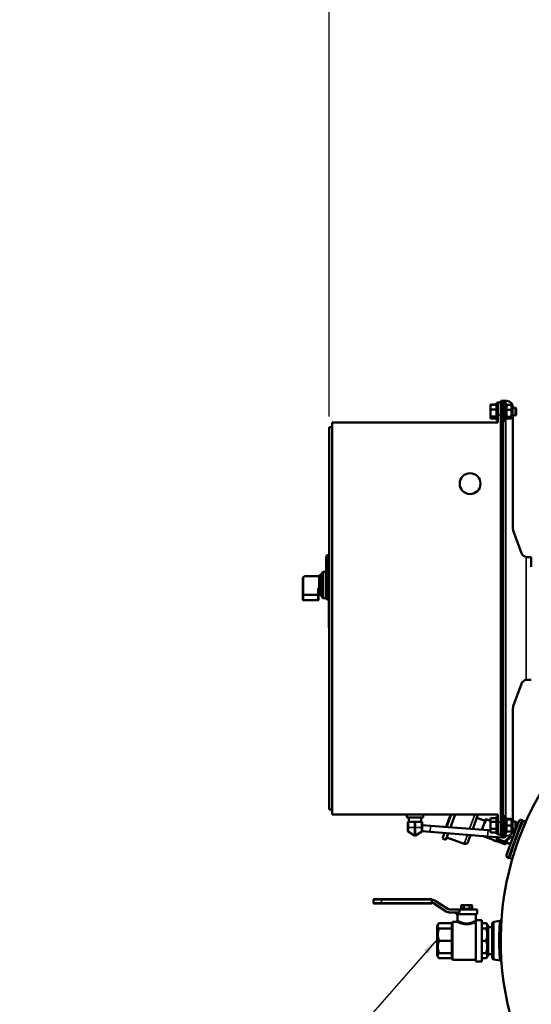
# Model space of a CAD drawing. Header units: inches. Extents: x 1 to 237, y 4 to 150.
# Tile 113 of 237: x 103 to 124, y 89 to 130. Entities that reach past the tile are written whole.
import ezdxf

# ---------------------------------------------------------------- set-up
doc = ezdxf.new("R2010")
doc.units = ezdxf.units.IN
doc.header["$LTSCALE"] = 7
doc.header["$MEASUREMENT"] = 0
for name, color, linetype, lineweight in [('Dimension (ANSI)', 7, 'Continuous', 25), ('Symbol (ANSI)', 7, 'Continuous', 25), ('Visible (ANSI)', 7, 'Continuous', 50), ('Visible Narrow (ANSI)', 7, 'Continuous', 35)]:
    doc.layers.add(name, color=color, linetype=linetype, lineweight=lineweight)
doc.styles.add('Dimension Text', font='tahoma.ttf')
doc.styles.add('Note Text (ANSI)', font='tahoma.ttf')
doc.dimstyles.new('Default (ANSI)$7', dxfattribs={"dimscale": 7, "dimtxt": 0.12, "dimasz": 0.098425, "dimexe": 0.125, "dimexo": 0.0625, "dimgap": 0.031496, "dimtad": 0, "dimtih": 1, "dimtoh": 1, "dimrnd": 1e-08, "dimzin": 4, "dimdsep": 46, "dimtxsty": 'Note Text (ANSI)', "dimcen": 0.09, "dimdle": 0.393701, "dimclrd": 256, "dimclre": 256, "dimclrt": 256, "dimadec": 0, "dimazin": 1, "dimtfac": 1, "dimtofl": 0, "dimtmove": 0, "dimatfit": 3, "dimfxl": 1, "dimtolj": 1, "dimtzin": 4, "dimlwd": -1, "dimlwe": -1, "dimarcsym": 0})
doc.dimstyles.new('Dual Dimension', dxfattribs={"dimscale": 7, "dimtxt": 0.12, "dimasz": 0.098425, "dimexe": 0.125, "dimexo": 0.0625, "dimgap": 0.031496, "dimtad": 0, "dimtih": 1, "dimtoh": 1, "dimrnd": 1e-08, "dimzin": 4, "dimdsep": 46, "dimtxsty": 'Dimension Text', "dimcen": 0.09, "dimdle": 0.393701, "dimclrd": 256, "dimclre": 256, "dimclrt": 256, "dimadec": 0, "dimazin": 1, "dimtfac": 1, "dimtofl": 0, "dimtmove": 0, "dimatfit": 3, "dimfxl": 1, "dimtolj": 1, "dimtzin": 4, "dimlwd": -1, "dimlwe": -1, "dimarcsym": 0})

# ---------------------------------------------------------------- blocks, each defined once
blk = doc.blocks.new('*D12')
at = {"layer": 'Defpoints', "color": 0, "transparency": 16777216}
for p in [(149.969, 136.042), (149.969, 121.711), (115.762, 112.943)]:
    blk.add_point(p, dxfattribs=at)
at = {"layer": 'Dimension (ANSI)', "transparency": 16777216}
for p, q in [((115.762, 113.381), (115.762, 136.917)), ((149.969, 122.149), (149.969, 136.917)), ((116.451, 136.042), (128.948, 136.042)), ((149.28, 136.042), (136.784, 136.042))]:
    blk.add_line(p, q, dxfattribs=at)
for points in [[(116.451, 136.157), (116.451, 135.927), (115.762, 136.042)], [(149.28, 136.157), (149.28, 135.927), (149.969, 136.042)]]:
    blk.add_solid(points, dxfattribs=at)
at = {"layer": 'Dimension (ANSI)', "transparency": 16777216, "insert": (132.866, 136.042), "char_height": 0.84, "attachment_point": 5, "style": 'Dimension Text'}
blk.add_mtext('\\A1;{\\H3.0x;(}\\S34.21^ 868.9 mm;{\\H3.0x;)}', dxfattribs=at)

msp = doc.modelspace()

# ---------------------------------------------------------------- linework, layer by layer
at = {"layer": 'Visible (ANSI)'}
for p, q in [((122.342, 113.872), (122.342, 113.865)), ((122.342, 113.872), (122.592, 113.872)), ((122.342, 113.865), (122.342, 113.665)), ((122.342, 113.865), (122.592, 113.865)), ((122.592, 113.232), (122.592, 113.938)), ((122.592, 113.938), (122.642, 113.938)), ((122.642, 113.956), (122.762, 113.956)), ((122.642, 113.456), (122.642, 113.956)), ((122.762, 113.771), (122.762, 114.021)), ((122.867, 114.021), (122.762, 114.021)), ((122.762, 113.771), (122.762, 96.521)), ((122.867, 114.021), (122.867, 113.771)), ((122.971, 114.021), (122.867, 114.021)), ((122.907, 113.996), (122.867, 113.996)), ((122.867, 96.521), (122.867, 113.771)), ((122.907, 113.996), (122.907, 113.173)), ((122.984, 113.862), (122.907, 113.996)), ((123.012, 114.021), (122.971, 114.021)), ((122.978, 113.862), (123.172, 113.862)), ((123.242, 113.803), (123.203, 113.842)), ((123.242, 113.366), (123.242, 113.803)), ((123.242, 113.741), (123.362, 113.741)), ((123.262, 113.741), (123.262, 113.771)), ((123.362, 113.429), (123.362, 113.741)), ((123.392, 113.711), (123.362, 113.741)), ((123.392, 113.459), (123.392, 113.711)), ((122.342, 113.665), (122.342, 113.385)), ((122.342, 113.665), (122.592, 113.665)), ((122.342, 113.385), (122.342, 113.304)), ((122.342, 113.385), (122.592, 113.385)), ((122.342, 113.304), (122.592, 113.304)), ((122.342, 113.304), (122.342, 113.297)), ((122.342, 113.297), (122.592, 113.297)), ((122.642, 113.456), (122.642, 113.146)), ((122.996, 113.327), (122.907, 113.173)), ((122.978, 113.653), (123.172, 113.653)), ((122.978, 113.376), (123.172, 113.376)), ((122.984, 113.308), (123.172, 113.308)), ((123.242, 113.366), (123.203, 113.327)), ((123.242, 113.429), (123.362, 113.429)), ((123.262, 108.815), (123.262, 113.429)), ((123.392, 113.459), (123.362, 113.429)), ((115.762, 97.343), (115.762, 112.943)), ((115.882, 112.943), (115.762, 112.943)), ((115.882, 97.146), (115.882, 113.146)), ((122.642, 113.146), (115.882, 113.146)), ((122.592, 113.232), (122.642, 113.232)), ((122.907, 113.173), (122.867, 113.173)), ((123.612, 107.811), (123.277, 108.73)), ((115.641, 107.677), (115.641, 105.963)), ((115.762, 107.727), (115.691, 107.727)), ((123.984, 107.646), (123.847, 107.646)), ((124.012, 107.646), (123.984, 107.646)), ((124.012, 107.646), (124.012, 107.252)), ((115.348, 106.87), (114.804, 106.87)), ((115.366, 106.893), (115.366, 106.409)), ((115.452, 106.918), (115.391, 106.918)), ((115.452, 106.051), (115.452, 106.969)), ((115.641, 107.044), (115.527, 107.044)), ((114.679, 106.774), (114.679, 106.11)), ((114.679, 106.11), (114.679, 105.911)), ((115.316, 106.11), (115.316, 106.338)), ((115.316, 105.894), (115.316, 106.11)), ((115.348, 106.149), (115.341, 106.149)), ((115.366, 106.241), (115.366, 106.236)), ((115.452, 106.101), (115.391, 106.101)), ((115.309, 105.886), (114.704, 105.886)), ((115.641, 105.976), (115.527, 105.976)), ((115.691, 105.913), (115.762, 105.913)), ((115.737, 104.791), (115.737, 105.835)), ((115.762, 105.848), (115.75, 105.848)), ((115.762, 104.779), (115.75, 104.779)), ((123.277, 101.562), (123.612, 102.482)), ((123.847, 102.646), (123.984, 102.646)), ((123.984, 102.646), (124.012, 102.646)), ((123.262, 96.861), (123.262, 101.477)), ((115.882, 97.343), (115.762, 97.343)), ((122.642, 97.146), (115.882, 97.146)), ((118.932, 97.146), (118.932, 97.026)), ((118.932, 97.026), (119.592, 97.026)), ((118.976, 96.841), (118.991, 96.841)), ((118.976, 96.841), (118.976, 96.611)), ((119.247, 96.841), (118.991, 96.841)), ((119.014, 97.026), (119.009, 96.841)), ((119.247, 96.841), (119.277, 96.841)), ((119.534, 96.841), (119.277, 96.841)), ((119.51, 97.026), (119.515, 96.841)), ((119.534, 96.841), (119.549, 96.841)), ((119.549, 96.841), (119.549, 96.611)), ((119.592, 97.146), (119.592, 97.026)), ((120.531, 96.637), (120.677, 97.038)), ((120.552, 96.635), (120.738, 97.146)), ((120.693, 97.082), (120.677, 97.038)), ((120.714, 97.141), (120.693, 97.082)), ((120.712, 97.076), (120.693, 97.082)), ((120.897, 97.146), (120.707, 96.623)), ((120.716, 97.146), (120.714, 97.141)), ((120.733, 97.134), (120.714, 97.141)), ((121.834, 97.146), (121.617, 96.551)), ((121.785, 97.013), (122.123, 96.889)), ((121.99, 96.522), (122.123, 96.889)), ((122.152, 96.953), (122.034, 96.629)), ((122.128, 96.887), (122.123, 96.889)), ((122.188, 96.94), (122.342, 96.884)), ((122.342, 96.994), (122.342, 96.993)), ((122.342, 96.994), (122.592, 96.994)), ((122.342, 96.993), (122.342, 96.847)), ((122.342, 96.993), (122.592, 96.993)), ((122.342, 96.847), (122.342, 96.558)), ((122.342, 96.847), (122.592, 96.847)), ((122.592, 97.058), (122.592, 97.06)), ((122.592, 97.06), (122.642, 97.06)), ((122.592, 96.352), (122.592, 97.058)), ((122.592, 97.058), (122.642, 97.058)), ((122.642, 97.146), (122.642, 96.836)), ((122.642, 96.336), (122.642, 96.836)), ((122.907, 97.116), (122.867, 97.116)), ((122.907, 97.116), (122.907, 96.293)), ((123, 96.955), (122.907, 97.116)), ((122.978, 96.947), (123.172, 96.947)), ((122.996, 96.962), (123.172, 96.962)), ((123.001, 95.5), (123.501, 96.873)), ((123.242, 96.923), (123.21, 96.955)), ((123.242, 96.486), (123.242, 96.923)), ((123.242, 96.861), (123.362, 96.861)), ((123.262, 96.864), (123.362, 96.864)), ((123.362, 96.861), (123.362, 96.864)), ((123.392, 96.834), (123.362, 96.864)), ((123.362, 96.549), (123.362, 96.861)), ((123.392, 96.831), (123.362, 96.861)), ((123.392, 96.831), (123.392, 96.834)), ((123.392, 96.579), (123.392, 96.831)), ((123.694, 96.884), (123.63, 96.92)), ((118.976, 96.463), (118.976, 96.611)), ((118.991, 96.437), (119.247, 96.289)), ((119.277, 96.289), (119.534, 96.437)), ((119.895, 96.687), (119.549, 96.714)), ((119.549, 96.463), (119.549, 96.611)), ((119.549, 96.463), (119.875, 96.437)), ((122.228, 96.253), (119.875, 96.437)), ((122.248, 96.502), (119.895, 96.687)), ((122.034, 96.629), (121.995, 96.522)), ((122.342, 96.494), (122.248, 96.502)), ((122.342, 96.558), (122.342, 96.416)), ((122.342, 96.558), (122.592, 96.558)), ((122.762, 96.271), (122.762, 96.521)), ((122.867, 96.521), (122.867, 96.271)), ((122.996, 96.448), (122.907, 96.293)), ((122.978, 96.69), (123.172, 96.69)), ((122.978, 96.448), (123.172, 96.448)), ((123.242, 96.486), (123.21, 96.454)), ((123.242, 96.549), (123.362, 96.549)), ((123.336, 96.42), (123.253, 96.452)), ((123.268, 96.473), (123.258, 96.476)), ((123.268, 96.473), (123.259, 96.45)), ((123.262, 96.521), (123.262, 96.549)), ((123.344, 96.442), (123.268, 96.473)), ((123.392, 96.579), (123.362, 96.549)), ((120.381, 96.167), (120.463, 96.391)), ((120.381, 96.167), (120.522, 96.115)), ((120.618, 96.379), (120.522, 96.115)), ((120.556, 96.209), (121.27, 95.949)), ((121.529, 96.308), (121.424, 96.021)), ((122.014, 96.269), (122.954, 95.927)), ((122.228, 96.253), (122.851, 96.204)), ((122.342, 96.416), (122.592, 96.416)), ((122.605, 96.133), (122.588, 96.224)), ((122.592, 96.352), (122.642, 96.352)), ((122.624, 96.11), (122.763, 96.059)), ((122.64, 96.143), (122.626, 96.221)), ((122.911, 96.044), (122.64, 96.143)), ((122.642, 96.336), (122.762, 96.336)), ((122.762, 96.271), (122.867, 96.271)), ((122.763, 96.059), (122.902, 96.008)), ((122.907, 96.293), (122.867, 96.293)), ((122.971, 96.271), (122.867, 96.271)), ((123.132, 96.23), (122.911, 96.044)), ((123.045, 96.109), (122.932, 96.014)), ((123.012, 96.271), (122.971, 96.271)), ((122.984, 95.995), (123.017, 96.086)), ((123.159, 96.204), (123.045, 96.109)), ((123.121, 96.296), (123.132, 96.23)), ((123.154, 96.315), (123.169, 96.232)), ((123.419, 96.225), (123.419, 96.225)), ((123.518, 96.189), (123.518, 96.189)), ((123.54, 96.247), (123.54, 96.247)), ((122.979, 95.98), (122.902, 96.008)), ((122.954, 95.927), (122.974, 95.982)), ((122.984, 95.995), (122.979, 95.98)), ((123.08, 95.956), (122.983, 95.991)), ((123.166, 95.953), (122.991, 96.012)), ((123.088, 95.979), (123.08, 95.956)), ((123.158, 95.931), (123.08, 95.956)), ((123.142, 95.367), (123.07, 95.38)), ((117.564, 93.542), (117.564, 93.662)), ((117.594, 93.692), (117.899, 93.692)), ((119.944, 93.692), (117.899, 93.692)), ((119.944, 93.692), (119.944, 93.662)), ((119.944, 93.542), (119.944, 93.662)), ((119.959, 93.662), (119.944, 93.662)), ((120.602, 93.291), (120.089, 93.623)), ((117.594, 93.512), (117.899, 93.512)), ((119.944, 93.512), (117.899, 93.512)), ((119.944, 93.542), (119.944, 93.512)), ((119.944, 93.542), (119.959, 93.542)), ((120.024, 93.522), (120.537, 93.19)), ((121.083, 93.272), (120.668, 93.272)), ((121.083, 93.272), (121.799, 93.272)), ((121.083, 93.272), (121.083, 93.152)), ((121.624, 93.302), (121.124, 93.302)), ((121.124, 93.272), (121.124, 93.302)), ((121.179, 93.452), (121.149, 93.434)), ((121.149, 93.434), (121.149, 93.302)), ((121.202, 93.452), (121.179, 93.452)), ((121.202, 93.452), (121.209, 93.452)), ((121.209, 93.452), (121.367, 93.452)), ((121.262, 93.434), (121.262, 93.302)), ((121.367, 93.452), (121.382, 93.452)), ((121.382, 93.452), (121.539, 93.452)), ((121.487, 93.434), (121.487, 93.302)), ((121.539, 93.452), (121.547, 93.452)), ((121.569, 93.452), (121.547, 93.452)), ((121.569, 93.452), (121.599, 93.434)), ((121.599, 93.434), (121.599, 93.302)), ((121.624, 93.272), (121.624, 93.302)), ((121.799, 93.272), (121.799, 93.072)), ((120.668, 93.152), (121.083, 93.152)), ((120.949, 93.152), (120.949, 93.072)), ((121.799, 93.072), (120.949, 93.072)), ((120.999, 93.072), (120.999, 92.832)), ((121.744, 91.153), (121.744, 92.838)), ((121.749, 93.072), (121.749, 92.84)), ((121.749, 92.84), (121.994, 92.84)), ((121.994, 91.153), (121.994, 92.84)), ((120.164, 92.615), (120.242, 92.707)), ((120.164, 92.615), (120.164, 91.378)), ((120.764, 92.707), (120.242, 92.707)), ((120.764, 92.499), (120.242, 92.499)), ((120.764, 92.707), (120.794, 92.772)), ((120.764, 92.499), (120.764, 92.707)), ((120.764, 91.997), (120.764, 92.499)), ((120.794, 91.222), (120.794, 92.772)), ((120.794, 92.772), (120.939, 92.772)), ((121.994, 92.707), (122.167, 92.707)), ((121.994, 92.499), (122.167, 92.499)), ((122.244, 92.615), (122.167, 92.707)), ((122.244, 92.615), (122.244, 91.379)), ((122.412, 92.543), (122.244, 92.549)), ((122.412, 91.322), (122.412, 92.671)), ((122.487, 92.76), (122.721, 92.801)), ((122.695, 92.372), (122.695, 92.372)), ((120.764, 91.997), (120.242, 91.997)), ((120.764, 91.494), (120.764, 91.997)), ((121.994, 91.997), (122.167, 91.997)), ((120.164, 91.378), (120.242, 91.286)), ((120.764, 91.494), (120.242, 91.494)), ((120.764, 91.286), (120.242, 91.286)), ((120.764, 91.286), (120.764, 91.494)), ((120.764, 91.286), (120.794, 91.222)), ((120.794, 91.222), (121.744, 91.222)), ((121.994, 91.494), (122.167, 91.494)), ((121.994, 91.286), (122.167, 91.286)), ((122.244, 91.379), (122.167, 91.286)), ((122.412, 91.45), (122.244, 91.444)), ((122.487, 91.233), (122.721, 91.192)), ((121.744, 91.153), (121.994, 91.153))]:
    msp.add_line(p, q, dxfattribs=at)
msp.add_circle((121.512, 110.646), 0.426, dxfattribs=at)
for centre, radius, start, end in [((123.012, 113.771), 0.25, 0, 90), ((123.512, 108.815), 0.25, 180, 200), ((115.691, 107.677), 0.05, 90, 180), ((123.847, 107.896), 0.25, 200, 259.9287), ((115.391, 106.893), 0.025, 90, 180), ((115.527, 106.969), 0.075, 90, 180), ((115.341, 106.124), 0.025, 90, 144.1414), ((115.391, 106.126), 0.025, 180, 270), ((114.704, 105.911), 0.025, 180, 270), ((115.527, 106.051), 0.075, 180, 270), ((115.691, 105.963), 0.05, 180, 270), ((115.75, 105.835), 0.0125, 90, 180), ((115.75, 104.791), 0.0125, 180, 270), ((123.847, 102.396), 0.25, 100.0713, 160), ((123.512, 101.477), 0.25, 160, 180), ((134.762, 91.997), 12, 148.5393, 359.435), ((123.585, 96.842), 0.09, 60, 160), ((119.006, 96.463), 0.03, 180, 240), ((119.519, 96.463), 0.03, 300, 0), ((123.012, 96.521), 0.25, 270, 0), ((119.262, 96.315), 0.03, 240, 300), ((121.312, 96.062), 0.12, 250, 340), ((122.748, 96.369), 0.35, 240.3037, 259.6963), ((122.861, 96.328), 0.286, 201.3756, 219.2378), ((122.634, 96.138), 0.03, 190, 250), ((122.861, 96.328), 0.286, 220.7622, 279.2378), ((122.861, 96.328), 0.125, 265.5076, 332.743), ((122.861, 96.328), 0.286, 280.7622, 339.2378), ((122.861, 96.328), 0.286, 340.7622, 356.4315), ((123.139, 96.227), 0.03, 310, 10), ((122.912, 96.037), 0.03, 250, 310), ((123.086, 95.469), 0.09, 160, 260), ((117.594, 93.662), 0.03, 90, 180), ((119.959, 93.422), 0.24, 57.087, 90), ((117.594, 93.542), 0.03, 180, 270), ((119.959, 93.422), 0.12, 57.087, 90), ((120.668, 93.392), 0.12, 237.087, 270), ((120.668, 93.392), 0.24, 237.087, 270), ((120.939, 92.832), 0.06, 270.0022, 0.0011), ((122.502, 92.671), 0.09, 100, 180), ((122.502, 91.322), 0.09, 180, 260)]:
    msp.add_arc(centre, radius, start, end, dxfattribs=at)
for centre, major_axis, ratio, start_param, end_param in [((115.393, 106.879), (-0.0271, 0.0014), 0.637402, 0.021409, 0.032429), ((115.291, 105.911), (-0.0231, 0.0231), 0.414214, 1.963495, 3.534292)]:
    msp.add_ellipse(centre, major_axis=major_axis, ratio=ratio, start_param=start_param, end_param=end_param, dxfattribs=at)
for points, weights in [([(122.978, 113.653), (123.019, 113.758), (122.978, 113.862)], [1.35460304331, 1.5641608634, 1.35460304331]), ([(123.172, 113.862), (123.244, 113.758), (123.172, 113.653)], [1.4330661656, 1.65476227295, 1.4330661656]), ([(123.203, 113.842), (123.194, 113.852), (123.172, 113.862)], [1.5214400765, 1.49400214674, 1.4330661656]), ([(122.978, 113.376), (123.019, 113.515), (122.978, 113.653)], [1.35460304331, 1.5641608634, 1.35460304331]), ([(122.996, 113.327), (123.009, 113.35), (122.978, 113.376)], [1.43813831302, 1.50656124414, 1.35460304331]), ([(123.172, 113.653), (123.244, 113.515), (123.172, 113.376)], [1.4330661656, 1.65476227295, 1.4330661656]), ([(123.172, 113.376), (123.244, 113.342), (123.172, 113.308)], [1.4330661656, 1.65476227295, 1.4330661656]), ([(122.188, 96.94), (122.083, 96.764), (122.034, 96.629)], [1.01772835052, 1.10838025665, 1]), ([(122.152, 96.953), (122.152, 96.953), (122.188, 96.94)], [1, 1.10838025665, 1.01772835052]), ([(122.978, 96.947), (123.002, 96.951), (123, 96.955)], [1.35460304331, 1.46925362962, 1.45845189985]), ([(122.978, 96.69), (123.019, 96.819), (122.978, 96.947)], [1.35460304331, 1.5641608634, 1.35460304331]), ([(123.172, 96.962), (123.244, 96.954), (123.172, 96.947)], [1.4330661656, 1.65476227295, 1.4330661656]), ([(123.172, 96.947), (123.244, 96.819), (123.172, 96.69)], [1.4330661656, 1.65476227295, 1.4330661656]), ([(122.034, 96.629), (122.015, 96.577), (122, 96.521)], [1, 1.03918670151, 1.05235382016]), ([(122.978, 96.448), (123.019, 96.569), (122.978, 96.69)], [1.35460304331, 1.5641608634, 1.35460304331]), ([(123.172, 96.69), (123.244, 96.569), (123.172, 96.448)], [1.4330661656, 1.65476227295, 1.4330661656]), ([(123.172, 96.448), (123.207, 96.451), (123.21, 96.454)], [1.4330661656, 1.53347074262, 1.54293029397]), ([(122.477, 96.08), (122.473, 96.092), (122.469, 96.104)], [1, 1.0028737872, 1.00472996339]), ([(122.606, 96.049), (122.545, 96.064), (122.477, 96.08)], [1, 1.01623145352, 1]), ([(121.202, 93.452), (121.177, 93.451), (121.149, 93.434)], [1.8413333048, 1.83251985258, 1.70976429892]), ([(121.262, 93.434), (121.234, 93.451), (121.209, 93.452)], [1.70976429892, 1.83251985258, 1.8413333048]), ([(121.367, 93.452), (121.318, 93.451), (121.262, 93.434)], [1.8413333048, 1.83251985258, 1.70976429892]), ([(121.487, 93.434), (121.43, 93.451), (121.382, 93.452)], [1.70976429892, 1.83251985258, 1.8413333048]), ([(121.539, 93.452), (121.515, 93.451), (121.487, 93.434)], [1.8413333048, 1.83251985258, 1.70976429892]), ([(121.599, 93.434), (121.571, 93.451), (121.547, 93.452)], [1.70976429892, 1.83251985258, 1.8413333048]), ([(120.242, 92.499), (120.154, 92.603), (120.242, 92.707)], [1.49012892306, 1.61290392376, 1.49012892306]), ([(120.242, 91.997), (120.154, 92.248), (120.242, 92.499)], [1.49012892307, 1.61290392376, 1.49012892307]), ([(122.167, 92.499), (122.254, 92.603), (122.167, 92.707)], [1.18483034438, 1.28245112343, 1.18483034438]), ([(122.167, 91.997), (122.254, 92.248), (122.167, 92.499)], [1.18483034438, 1.28245112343, 1.18483034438]), ([(120.242, 91.494), (120.154, 91.745), (120.242, 91.997)], [1.49012892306, 1.61290392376, 1.49012892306]), ([(122.167, 91.494), (122.254, 91.745), (122.167, 91.997)], [1.18483034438, 1.28245112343, 1.18483034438]), ([(120.242, 91.286), (120.154, 91.39), (120.242, 91.494)], [1.49012892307, 1.61290392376, 1.49012892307]), ([(122.167, 91.286), (122.254, 91.39), (122.167, 91.494)], [1.18483034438, 1.28245112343, 1.18483034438])]:
    msp.add_rational_spline(points, weights, degree=2, dxfattribs=at)
for points, knots in [([(123.803, 107.65), (123.806, 107.649), (123.809, 107.649), (123.823, 107.647), (123.835, 107.646), (123.847, 107.646)], [-0.8209887, -0.8209887, -0.8209887, -0.8209887, -0.8002372, -0.8002372, -0.714222, -0.714222, -0.714222, -0.714222]), ([(114.804, 106.87), (114.792, 106.87), (114.78, 106.868), (114.756, 106.863), (114.744, 106.859), (114.724, 106.848), (114.714, 106.841), (114.698, 106.826), (114.691, 106.816), (114.682, 106.797), (114.68, 106.787), (114.679, 106.776), (114.679, 106.775), (114.679, 106.774)], [4.712389, 4.712389, 4.712389, 4.712389, 5.026548, 5.026548, 5.340708, 5.340708, 5.654867, 5.654867, 5.969026, 5.969026, 6.259347, 6.259347, 6.283185, 6.283185, 6.283185, 6.283185]), ([(115.348, 106.87), (115.351, 106.87), (115.353, 106.87), (115.358, 106.872), (115.359, 106.873), (115.362, 106.875), (115.363, 106.876), (115.365, 106.878), (115.366, 106.879), (115.366, 106.88), (115.366, 106.88), (115.366, 106.88)], [0, 0, 0, 0, 0.02153448, 0.02153448, 0.0413903, 0.0413903, 0.05978559, 0.05978559, 0.08019939, 0.08019939, 0.08948483, 0.08948483, 0.08948483, 0.08948483]), ([(115.366, 106.139), (115.366, 106.139), (115.366, 106.139), (115.366, 106.139), (115.366, 106.139), (115.366, 106.14), (115.365, 106.141), (115.364, 106.142), (115.363, 106.143), (115.36, 106.146), (115.359, 106.147), (115.355, 106.148), (115.353, 106.149), (115.35, 106.149), (115.349, 106.149), (115.348, 106.149)], [0.01645962, 0.01645962, 0.01645962, 0.01645962, 0.01755815, 0.01755815, 0.03902564, 0.03902564, 0.05109028, 0.05109028, 0.07067937, 0.07067937, 0.09019274, 0.09019274, 0.1074798, 0.1074798, 0.11514785, 0.11514785, 0.11514785, 0.11514785]), ([(123.847, 102.646), (123.835, 102.646), (123.823, 102.645), (123.809, 102.643), (123.806, 102.643), (123.803, 102.642)], [-2.9043672, -2.9043672, -2.9043672, -2.9043672, -2.8183519, -2.8183519, -2.7976004, -2.7976004, -2.7976004, -2.7976004]), ([(123.694, 96.884), (123.702, 96.879), (123.711, 96.876), (123.729, 96.872), (123.739, 96.871), (123.758, 96.873), (123.767, 96.876), (123.785, 96.884), (123.793, 96.889), (123.803, 96.899), (123.806, 96.902), (123.811, 96.908), (123.812, 96.91), (123.814, 96.913), (123.815, 96.914), (123.816, 96.916), (123.817, 96.917), (123.818, 96.918), (123.818, 96.919), (123.818, 96.92), (123.819, 96.921), (123.819, 96.921), (123.819, 96.922), (123.82, 96.922), (123.82, 96.922), (123.82, 96.923), (123.82, 96.923), (123.82, 96.923)], [0, 0, 0, 0, 0.0705704, 0.0705704, 0.1427505, 0.1427505, 0.2168249, 0.2168249, 0.2888299, 0.2888299, 0.3247927, 0.3247927, 0.3422525, 0.3422525, 0.3552444, 0.3552444, 0.3612759, 0.3612759, 0.3670529, 0.3670529, 0.3745449, 0.3745449, 0.3812726, 0.3812726, 0.3917275, 0.3917275, 0.4091276, 0.4091276, 0.4091276, 0.4091276]), ([(123.82, 96.923), (123.82, 96.923), (123.82, 96.923), (123.82, 96.922), (123.819, 96.92), (123.817, 96.916), (123.816, 96.915), (123.816, 96.913)], [0.4355128, 0.4355128, 0.4355128, 0.4355128, 0.4777972, 0.4777972, 0.6707849, 0.6707849, 0.7403564, 0.7403564, 0.7403564, 0.7403564]), ([(123.596, 96.393), (123.579, 96.347), (123.56, 96.3), (123.538, 96.24), (123.533, 96.228), (123.529, 96.216)], [0.3452311, 0.3452311, 0.3452311, 0.3452311, 0.7427488, 0.7427488, 0.8407439, 0.8407439, 0.8407439, 0.8407439]), ([(123.593, 96.384), (123.592, 96.382), (123.591, 96.379), (123.574, 96.335), (123.557, 96.291), (123.54, 96.247)], [0.7018225, 0.7018225, 0.7018225, 0.7018225, 0.7229815, 0.7229815, 1.0879261, 1.0879261, 1.0879261, 1.0879261]), ([(123.213, 95.255), (123.214, 95.258), (123.215, 95.261), (123.217, 95.274), (123.217, 95.284), (123.214, 95.302), (123.211, 95.312), (123.202, 95.329), (123.196, 95.337), (123.182, 95.35), (123.174, 95.356), (123.158, 95.363), (123.15, 95.366), (123.142, 95.367)], [0.0009133, 0.0009133, 0.0009133, 0.0009133, 0.0250942, 0.0250942, 0.0979995, 0.0979995, 0.1698933, 0.1698933, 0.2441815, 0.2441815, 0.3165283, 0.3165283, 0.3796588, 0.3796588, 0.3796588, 0.3796588]), ([(123.221, 95.285), (123.219, 95.275), (123.216, 95.267), (123.214, 95.257), (123.214, 95.257), (123.213, 95.255)], [0, 0, 0, 0, 0.303233, 0.303233, 0.611816, 0.611816, 0.611816, 0.611816]), ([(123.219, 95.277), (123.217, 95.269), (123.215, 95.264), (123.214, 95.258), (123.214, 95.257), (123.213, 95.256), (123.213, 95.255), (123.213, 95.255), (123.213, 95.255), (123.213, 95.255), (123.213, 95.255), (123.213, 95.255), (123.213, 95.255), (123.213, 95.255), (123.213, 95.255), (123.213, 95.255), (123.213, 95.255), (123.213, 95.255), (123.213, 95.255), (123.213, 95.255), (123.213, 95.255), (123.213, 95.255), (123.213, 95.255), (123.213, 95.255), (123.213, 95.255), (123.213, 95.255)], [0, 0, 0, 0, 0.2592564, 0.2592564, 0.3903541, 0.3903541, 0.4560761, 0.4560761, 0.4889506, 0.4889506, 0.5053854, 0.5053854, 0.5136003, 0.5136003, 0.5177064, 0.5177064, 0.5200233, 0.5200233, 0.5211817, 0.5211817, 0.521761, 0.521761, 0.5217972, 0.5217972, 0.521808, 0.521808, 0.521808, 0.521808]), ([(123.222, 95.286), (123.221, 95.283), (123.22, 95.281), (123.219, 95.278), (123.219, 95.276), (123.219, 95.275), (123.219, 95.275), (123.218, 95.274), (123.218, 95.274), (123.218, 95.274), (123.218, 95.274), (123.218, 95.274), (123.218, 95.274), (123.218, 95.274), (123.218, 95.274), (123.218, 95.274), (123.218, 95.274), (123.218, 95.274), (123.218, 95.274), (123.218, 95.274), (123.218, 95.274), (123.218, 95.274), (123.218, 95.274), (123.218, 95.274), (123.218, 95.274), (123.218, 95.274)], [0.144273, 0.144273, 0.144273, 0.144273, 0.2560878, 0.2560878, 0.3856917, 0.3856917, 0.4506791, 0.4506791, 0.4831878, 0.4831878, 0.4994397, 0.4994397, 0.5075632, 0.5075632, 0.5116235, 0.5116235, 0.5138385, 0.5138385, 0.5149461, 0.5149461, 0.5154999, 0.5154999, 0.5156383, 0.5156383, 0.5156729, 0.5156729, 0.5156729, 0.5156729]), ([(123.22, 95.281), (123.22, 95.279), (123.219, 95.277), (123.219, 95.275), (123.219, 95.275), (123.218, 95.274)], [0.2972728, 0.2972728, 0.2972728, 0.2972728, 0.4399905, 0.4399905, 0.5889008, 0.5889008, 0.5889008, 0.5889008]), ([(122.721, 92.801), (122.73, 92.803), (122.739, 92.806), (122.756, 92.815), (122.764, 92.821), (122.777, 92.834), (122.782, 92.842), (122.788, 92.855), (122.79, 92.86), (122.792, 92.866), (122.793, 92.869), (122.793, 92.872), (122.794, 92.873), (122.794, 92.875), (122.794, 92.876), (122.794, 92.878), (122.794, 92.879), (122.795, 92.879), (122.795, 92.88), (122.795, 92.88), (122.795, 92.881), (122.795, 92.881), (122.795, 92.881), (122.795, 92.882), (122.795, 92.882), (122.795, 92.882)], [0, 0, 0, 0, 0.0722603, 0.0722603, 0.1452635, 0.1452635, 0.2170202, 0.2170202, 0.2534259, 0.2534259, 0.2704542, 0.2704542, 0.2803455, 0.2803455, 0.2885833, 0.2885833, 0.2963642, 0.2963642, 0.3029322, 0.3029322, 0.3137037, 0.3137037, 0.336769, 0.336769, 0.3545063, 0.3545063, 0.3545063, 0.3545063]), ([(122.788, 92.788), (122.787, 92.768), (122.785, 92.745), (122.783, 92.708), (122.783, 92.696), (122.782, 92.683)], [0.398489, 0.398489, 0.398489, 0.398489, 0.7343776, 0.7343776, 0.8857621, 0.8857621, 0.8857621, 0.8857621]), ([(122.765, 92.264), (122.765, 92.243), (122.764, 92.222), (122.762, 92.108), (122.762, 92.011), (122.763, 91.891), (122.763, 91.866), (122.763, 91.841)], [0.573275, 0.573275, 0.573275, 0.573275, 0.743161, 0.743161, 1.465708, 1.465708, 1.659099, 1.659099, 1.659099, 1.659099]), ([(122.795, 91.111), (122.795, 91.113), (122.794, 91.115), (122.793, 91.127), (122.789, 91.137), (122.781, 91.153), (122.775, 91.161), (122.761, 91.175), (122.753, 91.18), (122.737, 91.188), (122.729, 91.191), (122.721, 91.192)], [0, 0, 0, 0, 0.0184823, 0.0184823, 0.0917552, 0.0917552, 0.1639112, 0.1639112, 0.2371611, 0.2371611, 0.3002715, 0.3002715, 0.3002715, 0.3002715]), ([(122.794, 91.119), (122.795, 91.116), (122.795, 91.114), (122.795, 91.111), (122.795, 91.111), (122.795, 91.111)], [0, 0, 0, 0, 0.1564072, 0.1564072, 0.3136273, 0.3136273, 0.3136273, 0.3136273])]:
    msp.add_open_spline(points, degree=3, knots=knots, dxfattribs=at)
for points in [[(115.366, 106.783), (115.366, 106.782), (115.366, 106.781), (115.366, 106.781)], [(115.316, 106.126), (115.316, 106.13), (115.318, 106.135), (115.321, 106.139)], [(123.694, 96.884), (123.694, 96.884), (123.694, 96.884), (123.694, 96.884)], [(123.753, 96.771), (123.744, 96.75), (123.734, 96.726), (123.723, 96.701)], [(123.525, 96.207), (123.524, 96.204), (123.523, 96.202), (123.522, 96.2)], [(123.373, 95.777), (123.357, 95.727), (123.341, 95.679), (123.327, 95.634)], [(123.219, 95.274), (123.219, 95.275), (123.219, 95.275), (123.219, 95.276)], [(121.749, 92.84), (121.749, 92.84), (121.747, 92.84), (121.744, 92.838)], [(122.721, 92.801), (122.721, 92.801), (122.721, 92.801), (122.721, 92.801)], [(122.78, 92.654), (122.78, 92.644), (122.779, 92.633), (122.779, 92.623)], [(122.775, 91.439), (122.778, 91.373), (122.781, 91.315), (122.784, 91.267)], [(122.775, 91.43), (122.778, 91.368), (122.782, 91.312), (122.784, 91.266)]]:
    msp.add_open_spline(points, degree=3, dxfattribs=at)
at = {"layer": 'Visible Narrow (ANSI)'}
for p, q in [((122.762, 113.771), (122.867, 113.771)), ((122.971, 114.021), (122.971, 113.884)), ((122.642, 113.456), (122.762, 113.456)), ((122.971, 113.285), (122.971, 97.004)), ((115.691, 107.677), (115.641, 107.677)), ((115.691, 107.727), (115.691, 107.677)), ((115.691, 107.677), (115.762, 107.677)), ((115.691, 105.963), (115.691, 107.677)), ((123.803, 102.642), (123.803, 107.65)), ((114.804, 106.862), (114.804, 106.87)), ((115.391, 106.918), (115.391, 106.101)), ((115.527, 107.044), (115.527, 105.976)), ((114.704, 106.128), (114.704, 106.792)), ((114.804, 106.862), (115.341, 106.862)), ((115.341, 106.862), (115.341, 106.391)), ((114.704, 106.128), (114.704, 106.092)), ((115.291, 106.128), (114.704, 106.128)), ((114.704, 105.894), (114.704, 106.092)), ((114.704, 106.092), (115.291, 106.092)), ((115.291, 106.355), (115.291, 106.128)), ((115.291, 106.092), (115.291, 106.128)), ((115.291, 106.092), (115.291, 105.894)), ((115.341, 106.355), (115.341, 106.391)), ((115.341, 106.256), (115.341, 106.355)), ((115.341, 106.355), (115.348, 106.355)), ((115.341, 106.157), (115.341, 106.256)), ((115.348, 106.157), (115.341, 106.157)), ((115.341, 106.157), (115.341, 106.149)), ((114.704, 105.894), (114.704, 105.886)), ((115.291, 105.894), (114.704, 105.894)), ((115.641, 105.963), (115.691, 105.963)), ((115.691, 105.963), (115.691, 105.913)), ((115.762, 105.963), (115.691, 105.963)), ((115.75, 105.848), (115.75, 104.779)), ((118.991, 96.841), (118.991, 96.611)), ((119.247, 96.841), (119.247, 96.611)), ((119.277, 96.841), (119.277, 96.611)), ((119.534, 96.841), (119.534, 96.611)), ((120.696, 97.031), (120.677, 97.038)), ((121.706, 97.146), (121.493, 96.561)), ((122.642, 96.836), (122.762, 96.836)), ((123.63, 96.92), (123.07, 95.38)), ((118.991, 96.611), (118.976, 96.611)), ((118.991, 96.437), (118.991, 96.611)), ((119.247, 96.611), (118.991, 96.611)), ((119.247, 96.289), (119.247, 96.611)), ((119.277, 96.611), (119.247, 96.611)), ((119.277, 96.289), (119.277, 96.611)), ((119.534, 96.611), (119.277, 96.611)), ((119.534, 96.437), (119.534, 96.611)), ((119.549, 96.611), (119.534, 96.611)), ((119.895, 96.687), (119.875, 96.437)), ((122.248, 96.502), (122.228, 96.253)), ((122.867, 96.521), (122.762, 96.521)), ((121.404, 96.317), (121.27, 95.949)), ((122.971, 96.405), (122.971, 96.271)), ((122.984, 95.995), (122.932, 96.014)), ((117.564, 93.662), (117.899, 93.662)), ((117.899, 93.692), (117.899, 93.662)), ((117.899, 93.542), (117.899, 93.662)), ((119.944, 93.662), (117.899, 93.662)), ((117.564, 93.542), (117.899, 93.542)), ((119.944, 93.542), (117.899, 93.542)), ((117.899, 93.542), (117.899, 93.512)), ((122.487, 92.76), (122.487, 91.233))]:
    msp.add_line(p, q, dxfattribs=at)
for centre, major_axis, ratio, start_param, end_param in [((115.341, 106.88), (0.025, -0.0004), 0.707072, 4.72235, 6.280341), ((115.341, 106.88), (0.025, 0), 0.707107, 4.712389, 6.283185), ((114.704, 106.774), (-0.025, 0), 0.707107, 4.712389, 6.283185), ((114.804, 106.792), (-0.1, 0), 0.707107, 4.712389, 6.283185), ((115.392, 106.86), (0.0503, -0.0051), 0.808523, 3.211533, 3.222957), ((114.704, 106.11), (-0.025, 0), 0.707107, 4.712389, 6.283185), ((114.704, 106.11), (-0.025, 0), 0.707107, 0, 1.570796), ((115.341, 106.355), (-0.05, 0), 0.707107, 4.71234, 6.283185), ((115.291, 106.338), (0.025, 0), 0.707107, 0, 1.570796), ((115.291, 106.11), (0.025, 0), 0.707107, 0, 1.570796), ((115.291, 106.11), (0.025, 0), 0.707107, 4.712389, 6.283185), ((115.341, 106.338), (-0.025, 0), 0.707107, 4.712389, 6.283185), ((115.341, 106.139), (-0.025, 0), 0.707107, 4.712389, 6.283185), ((115.341, 106.409), (0.025, 0), 0.707107, 4.712389, 6.283185), ((115.341, 106.408), (0.025, 0.0004), 0.707072, 4.702428, 6.267535), ((115.392, 106.393), (0.0505, 0.005), 0.806266, 3.061249, 3.07264), ((115.348, 106.338), (-0.0241, 0.0067), 0.693662, 3.820436, 4.903392), ((115.348, 106.139), (0.0241, 0.0067), 0.693662, 0.29546, 1.379104), ((115.393, 106.415), (-0.0093, -0.0355), 0.72129, 5.059848, 5.070835), ((114.704, 105.911), (-0.025, 0), 0.707107, 0, 1.570796)]:
    msp.add_ellipse(centre, major_axis=major_axis, ratio=ratio, start_param=start_param, end_param=end_param, dxfattribs=at)
for points, knots in [([(115.348, 106.87), (115.347, 106.87), (115.344, 106.869), (115.341, 106.865), (115.341, 106.862)], [0.1006201, 0.1006201, 0.1006201, 0.1006201, 0.1442088, 0.2018923, 0.2018923, 0.2018923, 0.2018923]), ([(115.341, 106.391), (115.341, 106.39), (115.342, 106.387), (115.344, 106.381), (115.349, 106.371), (115.351, 106.362), (115.349, 106.357), (115.348, 106.355)], [-0.2018923, -0.2018923, -0.2018923, -0.2018923, -0.1874714, -0.1442088, -0.0865253, -0.0432626, -0.000025, -0.000025, -0.000025, -0.000025]), ([(115.348, 106.355), (115.343, 106.337), (115.341, 106.31), (115.341, 106.283), (115.341, 106.276)], [-2.9682712, -2.9682712, -2.9682712, -2.9682712, -2.7637881, -2.6803684, -2.6803684, -2.6803684, -2.6803684]), ([(115.341, 106.256), (115.341, 106.251), (115.341, 106.247), (115.341, 106.231), (115.341, 106.22), (115.342, 106.206), (115.342, 106.202), (115.343, 106.185), (115.344, 106.171), (115.348, 106.157)], [-2.6104076, -2.6104076, -2.6104076, -2.6104076, -2.5593027, -2.5593027, -2.4419905, -2.4419905, -2.4059165, -2.4059165, -2.2525803, -2.2525803, -2.2525803, -2.2525803]), ([(115.348, 106.157), (115.349, 106.155), (115.349, 106.154), (115.35, 106.152), (115.35, 106.151), (115.35, 106.15), (115.349, 106.149), (115.348, 106.149), (115.348, 106.149), (115.348, 106.149)], [-0.2035642, -0.2035642, -0.2035642, -0.2035642, -0.1689669, -0.1689669, -0.1458807, -0.1458807, -0.1059658, -0.1059658, -0.103107, -0.103107, -0.103107, -0.103107]), ([(115.369, 106.343), (115.37, 106.347), (115.371, 106.357), (115.37, 106.374), (115.368, 106.391), (115.366, 106.403), (115.366, 106.407), (115.366, 106.409)], [0, 0, 0, 0, 0.0432626, 0.0865253, 0.1442088, 0.1874714, 0.2018923, 0.2018923, 0.2018923, 0.2018923]), ([(115.366, 106.241), (115.366, 106.254), (115.366, 106.288), (115.367, 106.323), (115.369, 106.343)], [2.6195836, 2.6195836, 2.6195836, 2.6195836, 2.7637881, 2.9682712, 2.9682712, 2.9682712, 2.9682712]), ([(115.369, 106.15), (115.369, 106.155), (115.368, 106.16), (115.368, 106.165), (115.367, 106.171), (115.367, 106.177), (115.367, 106.183), (115.367, 106.184), (115.367, 106.184), (115.367, 106.185), (115.366, 106.192), (115.366, 106.2), (115.366, 106.208), (115.366, 106.213), (115.366, 106.219), (115.366, 106.224), (115.366, 106.228), (115.366, 106.232), (115.366, 106.236)], [2.2525803, 2.2525803, 2.2525803, 2.2525803, 2.3214762, 2.3214762, 2.3214762, 2.3985677, 2.3985677, 2.3985677, 2.4059426, 2.4059426, 2.4059426, 2.4961346, 2.4961346, 2.4961346, 2.5593049, 2.5593049, 2.5593049, 2.602641, 2.602641, 2.602641, 2.602641]), ([(115.366, 106.139), (115.366, 106.137), (115.367, 106.135), (115.369, 106.135), (115.371, 106.139), (115.37, 106.146), (115.369, 106.15)], [0.0065766, 0.0065766, 0.0065766, 0.0065766, 0.0593554, 0.0881972, 0.1458807, 0.2035642, 0.2035642, 0.2035642, 0.2035642]), ([(123.694, 96.884), (123.694, 96.884), (123.675, 96.843), (123.609, 96.696), (123.535, 96.52), (123.457, 96.326), (123.407, 96.194), (123.387, 96.137)], [6.062412, 6.062412, 6.062412, 6.062412, 6.928522, 7.505899, 8.083275, 8.660652, 9.093659, 9.093659, 9.093659, 9.093659]), ([(123.387, 96.137), (123.352, 96.042), (123.293, 95.87), (123.213, 95.618), (123.156, 95.42), (123.142, 95.367), (123.142, 95.367)], [9.093665, 9.093665, 9.093665, 9.093665, 9.815406, 10.392783, 11.258848, 12.124913, 12.124913, 12.124913, 12.124913]), ([(123.213, 95.254), (123.217, 95.268), (123.218, 95.298), (123.196, 95.344), (123.163, 95.364), (123.142, 95.367)], [0, 0, 0, 0, 0.285714, 0.571429, 1, 1, 1, 1]), ([(121.744, 92.829), (121.742, 92.827), (121.738, 92.825), (121.731, 92.821), (121.73, 92.82), (121.722, 92.816), (121.716, 92.812), (121.708, 92.808), (121.707, 92.807), (121.704, 92.805), (121.701, 92.804), (121.691, 92.798), (121.682, 92.794), (121.67, 92.788), (121.667, 92.786), (121.662, 92.784), (121.66, 92.783), (121.648, 92.777), (121.638, 92.772), (121.622, 92.765), (121.616, 92.763), (121.608, 92.759), (121.605, 92.758), (121.593, 92.753), (121.583, 92.749), (121.563, 92.742), (121.554, 92.739), (121.544, 92.736), (121.542, 92.735), (121.526, 92.731), (121.511, 92.727), (121.49, 92.722), (121.483, 92.72), (121.476, 92.719), (121.475, 92.719), (121.462, 92.716), (121.449, 92.714), (121.427, 92.712), (121.418, 92.711), (121.409, 92.71), (121.408, 92.71), (121.396, 92.71), (121.384, 92.709), (121.362, 92.709), (121.353, 92.71), (121.342, 92.71), (121.341, 92.71), (121.328, 92.711), (121.315, 92.712), (121.295, 92.715), (121.286, 92.717), (121.276, 92.718), (121.274, 92.719), (121.257, 92.722), (121.243, 92.725), (121.223, 92.731), (121.217, 92.732), (121.209, 92.735), (121.206, 92.735), (121.192, 92.74), (121.181, 92.743), (121.163, 92.75), (121.156, 92.753), (121.145, 92.757), (121.142, 92.759), (121.127, 92.765), (121.117, 92.769), (121.103, 92.776), (121.098, 92.778), (121.091, 92.782), (121.087, 92.783), (121.073, 92.79), (121.064, 92.795), (121.054, 92.8), (121.053, 92.801), (121.048, 92.803), (121.045, 92.805), (121.035, 92.811), (121.028, 92.815), (121.02, 92.819), (121.017, 92.821), (121.011, 92.824), (121.008, 92.826), (121.005, 92.828), (121.005, 92.828), (121.003, 92.829), (121.002, 92.83), (121, 92.831), (120.999, 92.832), (120.999, 92.832)], [0, 0, 0, 0, 0.04646, 0.04646, 0.0625, 0.0625, 0.106789, 0.106789, 0.111675, 0.111675, 0.125, 0.125, 0.167203, 0.167203, 0.176939, 0.176939, 0.1875, 0.1875, 0.223589, 0.223589, 0.242214, 0.242214, 0.25, 0.25, 0.281414, 0.281414, 0.307435, 0.307435, 0.3125, 0.3125, 0.353931, 0.353931, 0.37262, 0.37262, 0.375, 0.375, 0.410863, 0.410863, 0.4375, 0.4375, 0.437861, 0.437861, 0.473634, 0.473634, 0.5, 0.5, 0.503111, 0.503111, 0.538923, 0.538923, 0.5625, 0.5625, 0.568331, 0.568331, 0.609926, 0.609926, 0.625, 0.625, 0.633486, 0.633486, 0.665181, 0.665181, 0.6875, 0.6875, 0.698731, 0.698731, 0.734327, 0.734327, 0.75, 0.75, 0.764022, 0.764022, 0.8065, 0.8065, 0.8125, 0.8125, 0.829269, 0.829269, 0.875, 0.875, 0.894542, 0.894542, 0.932662, 0.932662, 0.9375, 0.9375, 0.959645, 0.959645, 1, 1, 1, 1]), ([(121.744, 92.742), (121.736, 92.739), (121.728, 92.735), (121.717, 92.731), (121.714, 92.73), (121.706, 92.726), (121.7, 92.724), (121.684, 92.718), (121.674, 92.714), (121.658, 92.709), (121.653, 92.707), (121.642, 92.703), (121.636, 92.701), (121.619, 92.696), (121.607, 92.692), (121.587, 92.687), (121.58, 92.685), (121.568, 92.682), (121.563, 92.681), (121.543, 92.676), (121.528, 92.673), (121.507, 92.669), (121.5, 92.668), (121.489, 92.667), (121.486, 92.666), (121.468, 92.664), (121.455, 92.662), (121.433, 92.66), (121.423, 92.66), (121.411, 92.659), (121.409, 92.659), (121.393, 92.658), (121.38, 92.658), (121.356, 92.658), (121.346, 92.659), (121.334, 92.659), (121.333, 92.659), (121.319, 92.66), (121.305, 92.661), (121.28, 92.664), (121.269, 92.665), (121.256, 92.667), (121.256, 92.667), (121.241, 92.669), (121.227, 92.672), (121.202, 92.677), (121.192, 92.679), (121.18, 92.682), (121.178, 92.683), (121.164, 92.686), (121.152, 92.689), (121.13, 92.696), (121.119, 92.699), (121.106, 92.703), (121.103, 92.704), (121.088, 92.709), (121.076, 92.714), (121.059, 92.72), (121.053, 92.722), (121.044, 92.726), (121.04, 92.727), (121.024, 92.733), (121.013, 92.738), (121.001, 92.743), (121, 92.744), (120.995, 92.746), (120.992, 92.747), (120.98, 92.753), (120.972, 92.756), (120.963, 92.761), (120.96, 92.762), (120.953, 92.765), (120.949, 92.767), (120.944, 92.769), (120.943, 92.77), (120.94, 92.771), (120.939, 92.772), (120.939, 92.772)], [0, 0, 0, 0, 0.037812, 0.037812, 0.048591, 0.048591, 0.071429, 0.071429, 0.107612, 0.107612, 0.124258, 0.124258, 0.142857, 0.142857, 0.178596, 0.178596, 0.199693, 0.199693, 0.214286, 0.214286, 0.255879, 0.255879, 0.274971, 0.274971, 0.285714, 0.285714, 0.323502, 0.323502, 0.350309, 0.350309, 0.357143, 0.357143, 0.395129, 0.395129, 0.425705, 0.425705, 0.428571, 0.428571, 0.466412, 0.466412, 0.5, 0.5, 0.5011, 0.5011, 0.542047, 0.542047, 0.571429, 0.571429, 0.576427, 0.576427, 0.610831, 0.610831, 0.642857, 0.642857, 0.651792, 0.651792, 0.692156, 0.692156, 0.714286, 0.714286, 0.727243, 0.727243, 0.778973, 0.778973, 0.785714, 0.785714, 0.802667, 0.802667, 0.857143, 0.857143, 0.878094, 0.878094, 0.928571, 0.928571, 0.953426, 0.953426, 1, 1, 1, 1]), ([(122.721, 92.801), (122.721, 92.801), (122.72, 92.792), (122.715, 92.732), (122.702, 92.548), (122.689, 92.258), (122.686, 91.855), (122.698, 91.505), (122.716, 91.248), (122.721, 91.192), (122.721, 91.192)], [6.237621, 6.237621, 6.237621, 6.237621, 6.530797, 7.124505, 7.718214, 8.905632, 9.49934, 10.686758, 11.577321, 12.467884, 12.467884, 12.467884, 12.467884]), ([(122.795, 91.11), (122.793, 91.133), (122.775, 91.171), (122.738, 91.189), (122.721, 91.192)], [0, 0, 0, 0, 0.571429, 1, 1, 1, 1])]:
    msp.add_open_spline(points, degree=3, knots=knots, dxfattribs=at)
for points in [[(123.64, 96.765), (123.647, 96.781), (123.654, 96.795), (123.659, 96.808)], [(123.242, 95.709), (123.243, 95.712), (123.244, 95.715), (123.245, 95.719)], [(123.299, 95.887), (123.3, 95.889), (123.301, 95.891), (123.301, 95.893)], [(123.172, 95.474), (123.172, 95.476), (123.173, 95.479), (123.174, 95.481)], [(123.218, 95.274), (123.219, 95.274), (123.219, 95.275), (123.219, 95.276)], [(122.717, 92.751), (122.717, 92.752), (122.717, 92.754), (122.717, 92.755)], [(122.71, 91.332), (122.71, 91.333), (122.71, 91.334), (122.71, 91.335)]]:
    msp.add_open_spline(points, degree=3, dxfattribs=at)

# ---------------------------------------------------------------- dimensions: what is measured, and where the dimension line sits
at = {"layer": 'Dimension (ANSI)'}
dim = msp.add_linear_dim(base=(149.969, 136.042), p1=(115.762, 112.943), p2=(149.969, 121.711), angle=180, text='{\\H3.0x;(}\\S<>^ 868.9 mm;{\\H3.0x;)}', dimstyle='Dual Dimension', override={"dimgap": 0.031496, "dimtih": 0, "dimtoh": 0, "dimdec": 2, "dimpost": '\\X', "dimtol": 0, "dimlim": 0, "dimtp": 0, "dimtm": 0, "dimtdec": 2, "dimatfit": 1}, dxfattribs=at)
dim.commit()
dim.dimension.update_dxf_attribs({"geometry": '*D12', "text_midpoint": (132.866, 136.042), "dimtype": 160})

# ---------------------------------------------------------------- leaders
at = {"layer": 'Symbol (ANSI)', "annotation_type": 0, "has_hookline": 1, "hookline_direction": 1, "text_width": 10.603}
msp.add_leader([(120.164, 92.05), (112.916, 83.789), (112.227, 83.789)], dimstyle='Default (ANSI)$7', override={"dimtad": 0}, dxfattribs=at)

doc.saveas('drawing.dxf')
